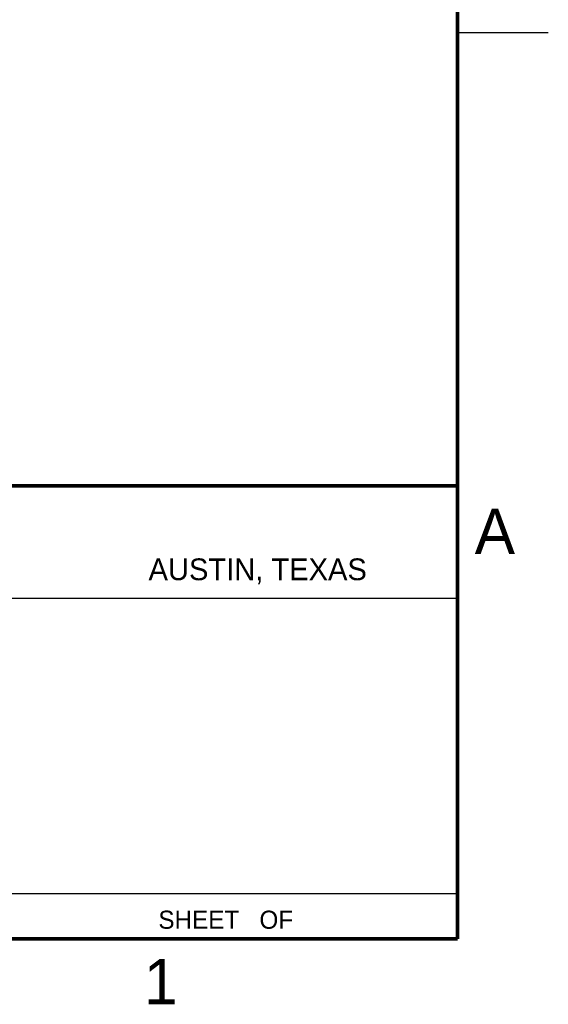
# Model space of a CAD drawing. Header units: inches. Extents: x 0 to 34, y 0 to 22.
# Tile 14 of 27: x 31.1 to 34, y 0.1 to 5.6. Entities that reach past the tile are written whole.
import ezdxf

# ---------------------------------------------------------------- set-up
doc = ezdxf.new("R2010")
doc.units = ezdxf.units.IN
doc.header["$LTSCALE"] = 1.87
doc.header["$MEASUREMENT"] = 0
doc.layers.get('0').update_dxf_attribs({"linetype": 'CONTINUOUS'})
doc.styles.add('TEXTSTYLE_2', font='txt')

msp = doc.modelspace()

# ---------------------------------------------------------------- linework, layer by layer
at = {"color": 2, "linetype": 'CONTINUOUS'}
for p, q in [((33.50002, 5.5), (34.00002, 5.5)), ((28.72307, 2.38), (33.50002, 2.38)), ((28.38002, 0.75), (33.50002, 0.75))]:
    msp.add_line(p, q, dxfattribs=at)
at = {"color": 7, "linetype": 'CONTINUOUS', "const_width": 0.02}
for points in [[(33.50002, 0.5), (33.50002, 21.5)], [(25.58002, 3), (33.50002, 3)], [(0.50002, 0.5), (33.50002, 0.5)]]:
    msp.add_lwpolyline(points, dxfattribs=at)

# ---------------------------------------------------------------- texts
at = {"color": 2, "linetype": 'CONTINUOUS', "attachment_point": 1, "line_spacing_factor": 0.9, "style": 'TEXTSTYLE_2'}
for s, insert, char_height, width in [('A', (33.5939, 2.87275), 0.25, 0.25), ('AUSTIN, TEXAS', (31.79573, 2.599), 0.12, 1.56), ('SHEET   OF', (31.84991, 0.65572), 0.1, 1), ('1', (31.77062, 0.38897), 0.25, 0.25)]:
    msp.add_mtext(s, dxfattribs=dict(at, insert=insert, char_height=char_height, width=width))

doc.saveas('drawing.dxf')
